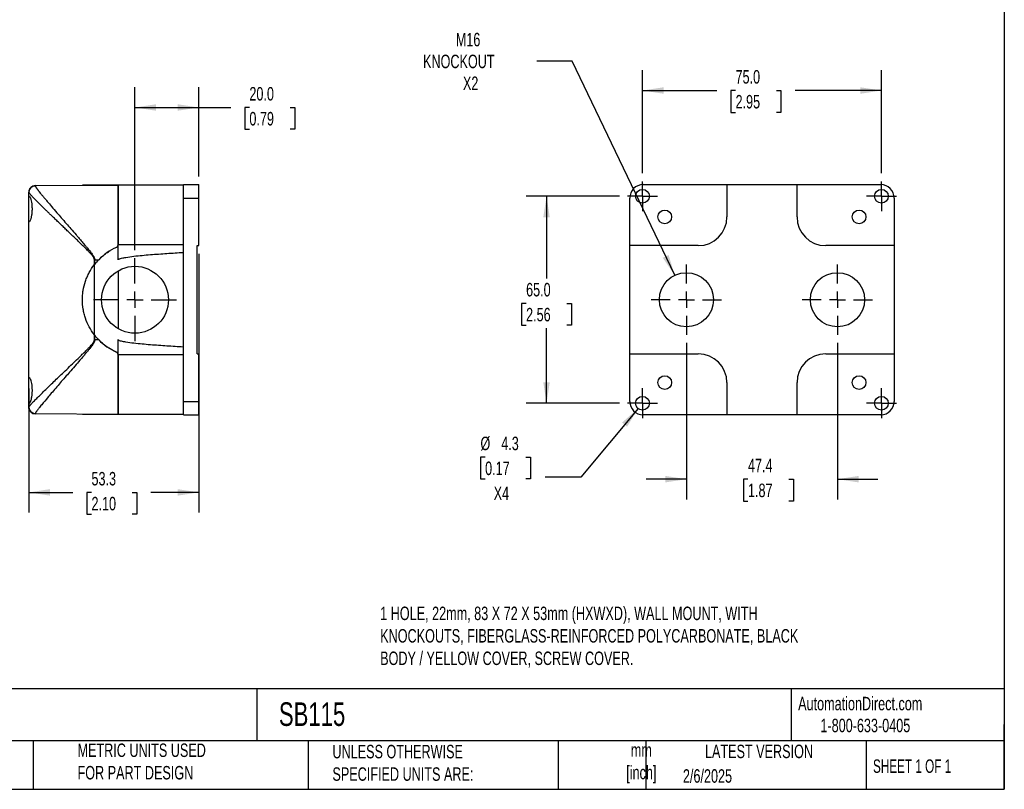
# Model space of a CAD drawing. Header units: millimetres. Extents: x 13 to 546, y 13 to 419.
# Tile 8 of 9: x 237 to 546, y 13 to 254. Entities that reach past the tile are written whole.
import ezdxf

# ---------------------------------------------------------------- set-up
doc = ezdxf.new("R2010")
doc.units = ezdxf.units.MM
doc.header["$LTSCALE"] = 2
doc.linetypes.add('SLD-Center', pattern=[19.05, 15.24, -1.27, 1.27, -1.27])
doc.linetypes.add('SLD-Solid', pattern=[0])
doc.layers.add('CENTER', color=40, linetype='SLD-Center')
doc.layers.add('DIMENSIONS', color=140, linetype='SLD-Solid', lineweight=25)
doc.layers.add('TEXT', color=140, linetype='SLD-Solid', lineweight=25)
doc.styles.add('SLDTEXTSTYLE0', font='TXT', dxfattribs={"width": 0.7})
doc.styles.add('SLDTEXTSTYLE1', font='TXT', dxfattribs={"width": 0.65})
doc.dimstyles.new('SLDDIMSTYLE0', dxfattribs={"dimtxt": 4.316016, "dimasz": 6.604, "dimexe": 0, "dimexo": 0.0625, "dimgap": 1.079004, "dimtad": 0, "dimtih": 1, "dimtoh": 1, "dimrnd": 1e-09, "dimzin": 4, "dimdsep": 46, "dimtxsty": 'SLDTEXTSTYLE0', "dimsah": 1, "dimcen": 0.09, "dimadec": 0, "dimazin": 1, "dimtfac": 1, "dimtofl": 0, "dimtmove": 0, "dimatfit": 3, "dimfxl": 0, "dimfrac": 2, "dimtolj": 1, "dimtzin": 12, "dimarcsym": 0})
doc.dimstyles.new('SLDDIMSTYLE1', dxfattribs={"dimtxt": 4.316016, "dimasz": 6.604, "dimexe": 0, "dimexo": 0.0625, "dimgap": 1.079004, "dimtad": 0, "dimtih": 1, "dimtoh": 1, "dimrnd": 1e-09, "dimzin": 12, "dimdsep": 46, "dimtxsty": 'SLDTEXTSTYLE0', "dimsah": 1, "dimcen": 0.09, "dimadec": 0, "dimazin": 3, "dimtfac": 1, "dimtofl": 0, "dimtmove": 0, "dimatfit": 3, "dimfxl": 0, "dimfrac": 2, "dimtolj": 1, "dimtzin": 12, "dimarcsym": 0})
doc.dimstyles.new('SLDDIMSTYLE3', dxfattribs={"dimtxt": 4.316016, "dimasz": 6.604, "dimexe": 0, "dimexo": 0.0625, "dimgap": 1.079004, "dimtad": 0, "dimtih": 1, "dimtoh": 1, "dimrnd": 1e-09, "dimzin": 12, "dimdsep": 46, "dimtxsty": 'SLDTEXTSTYLE0', "dimsah": 1, "dimcen": 0, "dimadec": 0, "dimazin": 3, "dimtfac": 1, "dimtofl": 0, "dimtmove": 0, "dimatfit": 3, "dimfxl": 0, "dimfrac": 2, "dimtolj": 1, "dimtzin": 12, "dimarcsym": 0})
doc.dimstyles.new('SLDDIMSTYLE4', dxfattribs={"dimtxt": 4.316016, "dimasz": 6.604, "dimexe": 0, "dimexo": 0.0625, "dimgap": 1.079004, "dimtad": 0, "dimtih": 1, "dimtoh": 1, "dimrnd": 1e-09, "dimzin": 12, "dimdsep": 46, "dimtxsty": 'SLDTEXTSTYLE0', "dimsah": 1, "dimcen": 0, "dimadec": 0, "dimazin": 3, "dimtfac": 1, "dimtofl": 0, "dimtmove": 0, "dimatfit": 3, "dimfxl": 0, "dimfrac": 2, "dimtolj": 1, "dimtzin": 12, "dimarcsym": 0})
doc.dimstyles.new('SLDDIMSTYLE5', dxfattribs={"dimtxt": 4.316016, "dimasz": 6.604, "dimexe": 0, "dimexo": 0.0625, "dimgap": 1.079004, "dimtad": 0, "dimtih": 1, "dimtoh": 1, "dimrnd": 1e-09, "dimzin": 12, "dimdsep": 46, "dimtxsty": 'SLDTEXTSTYLE0', "dimsah": 1, "dimcen": 0.09, "dimadec": 0, "dimazin": 3, "dimtfac": 1, "dimtmove": 0, "dimatfit": 0, "dimfxl": 0, "dimfrac": 2, "dimtolj": 1, "dimtzin": 12, "dimarcsym": 0})

# ---------------------------------------------------------------- blocks, each defined once
blk = doc.blocks.new('_D_3')
at = {"layer": 'DIMENSIONS'}
for p, q in [((273.24, 182.05), (273.24, 233.21)), ((293.24, 205.16), (293.24, 233.21)), ((273.24, 226.86), (293.24, 226.86)), ((293.24, 226.86), (303.3, 226.86)), ((309.15, 226.86), (307.7, 226.86)), ((307.7, 226.86), (307.7, 220)), ((321.97, 226.86), (323.42, 226.86)), ((323.42, 226.86), (323.42, 220)), ((307.7, 220), (309.15, 220)), ((323.42, 220), (321.97, 220))]:
    blk.add_line(p, q, dxfattribs=at)
for points in [[(273.24, 226.86), (279.84, 225.84), (279.84, 227.87)], [(293.24, 226.86), (286.63, 227.87), (286.63, 225.84)]]:
    blk.add_solid(points, dxfattribs=at)
at = {"layer": 'DIMENSIONS', "char_height": 4.233, "attachment_point": 1, "style": 'SLDTEXTSTYLE0'}
for s, insert in [('20.0', (309.15, 233.28)), ('0.79', (309.15, 225.45))]:
    blk.add_mtext(s, dxfattribs=dict(at, insert=insert))
blk = doc.blocks.new('_D_4')
at = {"layer": 'DIMENSIONS'}
for p, q in [((293.24, 180.93), (293.24, 99.61)), ((239.94, 138.62), (239.94, 99.61)), ((239.94, 105.96), (253.74, 105.96)), ((259.59, 105.96), (258.14, 105.96)), ((258.14, 105.96), (258.14, 99.1)), ((272.41, 105.96), (273.86, 105.96)), ((273.86, 105.96), (273.86, 99.1)), ((293.24, 105.96), (278.26, 105.96)), ((258.14, 99.1), (259.59, 99.1)), ((273.86, 99.1), (272.41, 99.1))]:
    blk.add_line(p, q, dxfattribs=at)
for points in [[(239.94, 105.96), (246.54, 104.94), (246.54, 106.98)], [(293.24, 105.96), (286.63, 106.98), (286.63, 104.94)]]:
    blk.add_solid(points, dxfattribs=at)
at = {"layer": 'DIMENSIONS', "char_height": 4.233, "attachment_point": 1, "style": 'SLDTEXTSTYLE0'}
for s, insert in [('53.3', (259.59, 112.38)), ('2.10', (259.59, 104.56))]:
    blk.add_mtext(s, dxfattribs=dict(at, insert=insert))
blk = doc.blocks.new('SW_CENTERMARKSYMBOL_8')
at = {"layer": 'CENTER', "color": 0}
for p, q in [((0, 5.08), (0, 13.04)), ((-5.08, 0), (-13.04, 0)), ((0, 0), (-2.54, 0)), ((0, 0), (0, 2.54)), ((0, 0), (0, -2.54)), ((0, 0), (2.54, 0)), ((5.08, 0), (13.04, 0)), ((0, -5.08), (0, -13.04))]:
    blk.add_line(p, q, dxfattribs=at)
blk = doc.blocks.new('_D_7')
at = {"layer": 'DIMENSIONS'}
for p, q in [((410.44, 241.41), (399.33, 241.41)), ((442.66, 174.14), (410.44, 241.41))]:
    blk.add_line(p, q, dxfattribs=at)
blk.add_solid([(442.66, 174.14), (440.73, 180.53), (438.9, 179.65)], dxfattribs=at)
at = {"layer": 'DIMENSIONS', "char_height": 4.233, "attachment_point": 1, "style": 'SLDTEXTSTYLE0'}
for s, insert in [('M16', (373.94, 250.3)), ('KNOCKOUT', (363.66, 243.44)), ('X2', (376.18, 236.58))]:
    blk.add_mtext(s, dxfattribs=dict(at, insert=insert))
blk = doc.blocks.new('_D_8')
at = {"layer": 'DIMENSIONS'}
for p, q in [((425.31, 198.97), (396.07, 198.97)), ((402.42, 198.97), (402.42, 173.15)), ((396, 165.32), (394.55, 165.32)), ((394.55, 165.32), (394.55, 158.46)), ((408.83, 165.32), (410.28, 165.32)), ((410.28, 165.32), (410.28, 158.46)), ((394.55, 158.46), (396, 158.46)), ((410.28, 158.46), (408.83, 158.46)), ((402.42, 133.97), (402.42, 157.5)), ((425.31, 133.97), (396.07, 133.97))]:
    blk.add_line(p, q, dxfattribs=at)
for points in [[(402.42, 198.97), (401.4, 192.37), (403.43, 192.37)], [(402.42, 133.97), (403.43, 140.58), (401.4, 140.58)]]:
    blk.add_solid(points, dxfattribs=at)
at = {"layer": 'DIMENSIONS', "char_height": 4.233, "attachment_point": 1, "style": 'SLDTEXTSTYLE0'}
for s, insert in [('65.0', (396, 171.75)), ('2.56', (396, 163.92))]:
    blk.add_mtext(s, dxfattribs=dict(at, insert=insert))
blk = doc.blocks.new('_D_9')
at = {"layer": 'DIMENSIONS'}
for p, q in [((432.54, 206.2), (432.54, 238.54)), ((507.54, 206.2), (507.54, 238.54)), ((432.54, 232.19), (455.89, 232.19)), ((461.74, 232.19), (460.29, 232.19)), ((460.29, 232.19), (460.29, 225.33)), ((474.56, 232.19), (476.01, 232.19)), ((476.01, 232.19), (476.01, 225.33)), ((507.54, 232.19), (480.41, 232.19)), ((460.29, 225.33), (461.74, 225.33)), ((476.01, 225.33), (474.56, 225.33))]:
    blk.add_line(p, q, dxfattribs=at)
for points in [[(432.54, 232.19), (439.14, 231.17), (439.14, 233.2)], [(507.54, 232.19), (500.93, 233.2), (500.93, 231.17)]]:
    blk.add_solid(points, dxfattribs=at)
at = {"layer": 'DIMENSIONS', "char_height": 4.233, "attachment_point": 1, "style": 'SLDTEXTSTYLE0'}
for s, insert in [('75.0', (461.74, 238.61)), ('2.95', (461.74, 230.79))]:
    blk.add_mtext(s, dxfattribs=dict(at, insert=insert))
blk = doc.blocks.new('_D_10')
at = {"layer": 'DIMENSIONS'}
for p, q in [((431.16, 132.32), (413.16, 110.77)), ((383.14, 117.04), (381.69, 117.04)), ((381.69, 117.04), (381.69, 110.18)), ((395.97, 117.04), (397.42, 117.04)), ((397.42, 117.04), (397.42, 110.18)), ((381.69, 110.18), (383.14, 110.18)), ((397.42, 110.18), (395.97, 110.18)), ((413.16, 110.77), (402.04, 110.77))]:
    blk.add_line(p, q, dxfattribs=at)
blk.add_solid([(431.16, 132.32), (426.14, 127.9), (427.7, 126.6)], dxfattribs=at)
at = {"layer": 'DIMENSIONS', "char_height": 4.233, "attachment_point": 1, "style": 'SLDTEXTSTYLE0'}
for s, insert in [('%%c', (381.68, 123.46)), ('4.3', (388.2, 123.46)), ('0.17', (383.14, 115.64)), ('X4', (385.83, 107.81))]:
    blk.add_mtext(s, dxfattribs=dict(at, insert=insert))
blk = doc.blocks.new('_D_11')
at = {"layer": 'DIMENSIONS'}
for p, q in [((446.34, 152.89), (446.34, 103.76)), ((493.74, 152.89), (493.74, 103.76)), ((446.34, 110.11), (433.64, 110.11)), ((465.64, 110.11), (464.19, 110.11)), ((464.19, 110.11), (464.19, 103.25)), ((478.47, 110.11), (479.92, 110.11)), ((479.92, 110.11), (479.92, 103.25)), ((493.74, 110.11), (506.44, 110.11)), ((464.19, 103.25), (465.64, 103.25)), ((479.92, 103.25), (478.47, 103.25))]:
    blk.add_line(p, q, dxfattribs=at)
for points in [[(446.34, 110.11), (439.73, 111.13), (439.73, 109.1)], [(493.74, 110.11), (500.34, 109.1), (500.34, 111.13)]]:
    blk.add_solid(points, dxfattribs=at)
at = {"layer": 'DIMENSIONS', "char_height": 4.233, "attachment_point": 1, "style": 'SLDTEXTSTYLE0'}
for s, insert in [('47.4', (465.64, 116.54)), ('1.87', (465.64, 108.71))]:
    blk.add_mtext(s, dxfattribs=dict(at, insert=insert))
blk = doc.blocks.new('SW_CENTERMARKSYMBOL_10')
at = {"layer": 'CENTER', "color": 0}
for p, q in [((0, 2.54), (0, 4.69)), ((-2.54, 0), (-4.69, 0)), ((0, 0), (-2.54, 0)), ((0, 0), (0, 2.54)), ((0, 0), (0, -2.54)), ((0, 0), (2.54, 0)), ((2.54, 0), (4.69, 0)), ((0, -2.54), (0, -4.69))]:
    blk.add_line(p, q, dxfattribs=at)
blk = doc.blocks.new('SW_CENTERMARKSYMBOL_11')
at = {"layer": 'CENTER', "color": 0}
for p, q in [((0, 2.54), (0, 4.69)), ((-2.54, 0), (-4.69, 0)), ((0, 0), (-2.54, 0)), ((0, 0), (0, 2.54)), ((0, 0), (0, -2.54)), ((0, 0), (2.54, 0)), ((2.54, 0), (4.69, 0)), ((0, -2.54), (0, -4.69))]:
    blk.add_line(p, q, dxfattribs=at)
blk = doc.blocks.new('SW_CENTERMARKSYMBOL_12')
at = {"layer": 'CENTER', "color": 0}
for p, q in [((0, 2.54), (0, 4.69)), ((-2.54, 0), (-4.69, 0)), ((0, 0), (-2.54, 0)), ((0, 0), (0, 2.54)), ((0, 0), (0, -2.54)), ((0, 0), (2.54, 0)), ((2.54, 0), (4.69, 0)), ((0, -2.54), (0, -4.69))]:
    blk.add_line(p, q, dxfattribs=at)
blk = doc.blocks.new('SW_CENTERMARKSYMBOL_13')
at = {"layer": 'CENTER', "color": 0}
for p, q in [((0, 2.54), (0, 4.69)), ((-2.54, 0), (-4.69, 0)), ((0, 0), (-2.54, 0)), ((0, 0), (0, 2.54)), ((0, 0), (0, -2.54)), ((0, 0), (2.54, 0)), ((2.54, 0), (4.69, 0)), ((0, -2.54), (0, -4.69))]:
    blk.add_line(p, q, dxfattribs=at)
blk = doc.blocks.new('SW_CENTERMARKSYMBOL_14')
at = {"layer": 'CENTER', "color": 0}
for p, q in [((0, 5.08), (0, 11.04)), ((-5.08, 0), (-11.04, 0)), ((0, 0), (-2.54, 0)), ((0, 0), (0, 2.54)), ((0, 0), (0, -2.54)), ((0, 0), (2.54, 0)), ((5.08, 0), (11.04, 0)), ((0, -5.08), (0, -11.04))]:
    blk.add_line(p, q, dxfattribs=at)
blk = doc.blocks.new('SW_CENTERMARKSYMBOL_15')
at = {"layer": 'CENTER', "color": 0}
for p, q in [((0, 5.08), (0, 11.04)), ((-5.08, 0), (-11.04, 0)), ((0, 0), (-2.54, 0)), ((0, 0), (0, 2.54)), ((0, 0), (0, -2.54)), ((0, 0), (2.54, 0)), ((5.08, 0), (11.04, 0)), ((0, -5.08), (0, -11.04))]:
    blk.add_line(p, q, dxfattribs=at)

msp = doc.modelspace()

# ---------------------------------------------------------------- linework, layer by layer
for p, q in [((241.926, 202.32), (267.938, 202.471)), ((241.926, 202.262), (241.926, 202.32)), ((256.738, 202.471), (256.738, 202.406)), ((267.405, 202.471), (256.738, 202.471)), ((267.938, 202.471), (267.405, 202.471)), ((267.405, 202.471), (267.405, 202.468)), ((288.438, 202.471), (267.938, 202.471)), ((267.938, 202.471), (267.938, 183.732)), ((267.938, 183.732), (267.938, 202.471)), ((288.438, 202.618), (293.238, 202.618)), ((288.438, 198.418), (288.438, 202.618)), ((293.238, 198.418), (293.238, 202.618)), ((432.736, 202.618), (459.036, 202.618)), ((459.036, 202.618), (459.036, 192.471)), ((459.036, 202.616), (481.036, 202.616)), ((481.036, 192.471), (481.036, 202.618)), ((481.036, 202.618), (507.336, 202.618)), ((239.938, 198.157), (239.938, 200.267)), ((239.983, 200.154), (239.938, 200.267)), ((239.938, 191.786), (239.938, 198.157)), ((239.977, 200.653), (239.977, 200.147)), ((288.438, 198.418), (293.238, 198.418)), ((288.438, 181.342), (288.438, 198.418)), ((293.238, 183.471), (293.238, 198.418)), ((428.536, 183.471), (428.536, 198.418)), ((511.536, 198.418), (511.536, 183.471)), ((239.938, 141.157), (239.938, 191.786)), ((267.938, 178.971), (267.938, 183.732)), ((288.438, 183.732), (267.938, 183.732)), ((292.738, 183.471), (293.238, 183.471)), ((292.738, 149.471), (292.738, 183.471)), ((450.036, 183.471), (428.536, 183.471)), ((428.536, 149.471), (428.536, 183.471)), ((511.536, 183.471), (490.036, 183.471)), ((511.536, 183.471), (511.536, 149.471)), ((288.438, 151.601), (288.438, 181.342)), ((260.504, 177.489), (260.504, 178.971)), ((260.623, 178.971), (260.504, 178.971)), ((260.504, 155.453), (260.504, 177.489)), ((260.623, 178.971), (261.786, 178.971)), ((260.623, 177.641), (260.623, 178.971)), ((261.786, 178.971), (261.938, 178.971)), ((261.862, 179.05), (261.938, 178.971)), ((267.938, 175.535), (267.938, 157.407)), ((260.504, 153.971), (260.504, 155.453)), ((260.623, 153.971), (260.623, 155.302)), ((260.504, 153.971), (260.623, 153.971)), ((260.623, 153.971), (261.786, 153.971)), ((261.938, 153.971), (261.786, 153.971)), ((261.938, 153.971), (261.862, 153.893)), ((267.938, 149.211), (267.938, 153.971)), ((288.438, 134.524), (288.438, 151.601)), ((288.438, 149.211), (267.938, 149.211)), ((267.938, 149.211), (267.938, 130.471)), ((267.938, 130.471), (267.938, 149.211)), ((292.738, 149.471), (293.238, 149.471)), ((293.238, 134.524), (293.238, 149.471)), ((428.536, 149.471), (450.036, 149.471)), ((428.536, 134.524), (428.536, 149.471)), ((490.036, 149.471), (511.536, 149.471)), ((511.536, 149.471), (511.536, 134.524)), ((239.938, 134.786), (239.938, 141.157)), ((459.036, 140.471), (459.036, 130.324)), ((481.036, 130.324), (481.036, 140.471)), ((239.938, 132.675), (239.938, 134.786)), ((288.438, 134.524), (293.238, 134.524)), ((288.438, 130.324), (288.438, 134.524)), ((293.238, 130.324), (293.238, 134.524)), ((241.926, 130.623), (241.926, 130.68)), ((267.938, 130.471), (241.926, 130.623)), ((256.738, 130.536), (256.738, 130.471)), ((267.405, 130.471), (256.738, 130.471)), ((267.405, 130.474), (267.405, 130.471)), ((267.938, 130.471), (267.405, 130.471)), ((288.438, 130.471), (267.938, 130.471)), ((288.438, 130.324), (293.238, 130.324)), ((459.036, 130.324), (432.736, 130.324)), ((481.036, 130.327), (459.036, 130.327)), ((507.336, 130.324), (481.036, 130.324))]:
    msp.add_line(p, q)
for centre, radius in [((432.536, 198.971), 2.15), ((507.536, 198.971), 2.15), ((439.536, 192.471), 2.15), ((500.536, 192.471), 2.15), ((273.238, 166.471), 10.5), ((446.336, 166.471), 8.5), ((493.736, 166.471), 8.5), ((439.536, 140.471), 2.15), ((500.536, 140.471), 2.15), ((432.536, 133.971), 2.15), ((507.536, 133.971), 2.15)]:
    msp.add_circle(centre, radius)
for centre, radius, start, end in [((241.938, 200.32), 2, 90.33333, 180), ((450.036, 192.471), 9, 270, 0), ((490.036, 192.471), 9, 180, 270), ((274.738, 166.471), 18, 114.04208, 135.66953), ((267.038, 183.732), 0.9, 294.04208, 0), ((274.738, 166.471), 18, 141.64448, 142.25761), ((274.738, 166.471), 18, 136.01704, 141.64448), ((274.738, 166.471), 18, 217.74239, 218.35552), ((274.738, 166.471), 18, 218.35552, 223.98296), ((274.738, 166.471), 18, 224.33047, 245.95792), ((267.038, 149.211), 0.9, 0, 65.95792), ((450.036, 140.471), 9, 0, 90), ((490.036, 140.471), 9, 90, 180), ((241.938, 132.623), 2, 180, 269.66667)]:
    msp.add_arc(centre, radius, start, end)
for centre, major_axis, start_param, end_param in [((432.736, 198.418), (0, 4.2), 0, 1.5707963), ((507.336, 198.418), (0, 4.2), 4.712389, 6.2831853), ((432.736, 134.524), (0, -4.2), 4.712389, 6.2831853), ((507.336, 134.524), (0, -4.2), 0, 1.5707963)]:
    msp.add_ellipse(centre, major_axis=major_axis, ratio=0.9999831, start_param=start_param, end_param=end_param)
for points, knots in [([(240.013, 200.645), (240.031, 200.775), (240.086, 201.163), (240.493, 201.704), (241.142, 202.169), (241.665, 202.231), (241.926, 202.262)], [0, 0, 0, 0, 0.1435633, 0.4290422, 0.7145211, 1, 1, 1, 1]), ([(241.926, 202.262), (241.927, 202.252), (241.928, 202.23), (241.94, 202.189), (241.959, 202.14), (241.985, 202.083), (242.019, 202.018), (242.06, 201.946), (242.109, 201.866), (242.165, 201.777), (242.229, 201.681), (242.3, 201.578), (242.379, 201.466), (242.466, 201.346), (242.559, 201.218), (242.661, 201.083), (242.77, 200.939), (242.886, 200.787), (243.01, 200.628), (243.141, 200.461), (243.381, 200.158), (243.761, 199.686), (244.325, 198.999), (244.966, 198.229), (245.865, 197.16), (247.106, 195.703), (248.608, 193.954), (250.148, 192.171), (251.612, 190.483), (253.165, 188.697), (254.458, 187.21), (255.544, 185.955), (256.439, 184.915), (257.308, 183.896), (257.97, 183.11), (258.438, 182.554), (258.822, 182.083), (259.242, 181.556), (259.618, 181.065), (259.948, 180.605), (260.205, 180.203), (260.377, 179.886), (260.486, 179.64), (260.563, 179.407), (260.613, 179.185), (260.62, 179.041), (260.623, 178.971)], [0, 0, 0, 0, 0.0104363, 0.0208978, 0.0313876, 0.041909, 0.0524653, 0.0630595, 0.0736949, 0.0843745, 0.0951014, 0.1058787, 0.1167094, 0.1275963, 0.1385424, 0.1495506, 0.1606236, 0.1717642, 0.1829752, 0.1942591, 0.2056186, 0.2418948, 0.27925, 0.3177525, 0.3574647, 0.4287469, 0.5052718, 0.5650711, 0.6292074, 0.6877361, 0.752687, 0.7816686, 0.814436, 0.8566383, 0.8822671, 0.8913158, 0.9107891, 0.9274791, 0.9413889, 0.9566354, 0.9694718, 0.9766833, 0.9832849, 0.9893257, 0.9948699, 1, 1, 1, 1]), ([(239.938, 198.157), (239.938, 198.394), (239.944, 198.583), (239.968, 198.796), (239.978, 198.856), (240.004, 198.947), (240.019, 198.979), (240.054, 199.018), (240.075, 199.024), (240.121, 199.01), (240.146, 198.99), (240.228, 198.891), (240.291, 198.771), (240.391, 198.526), (240.425, 198.432), (240.493, 198.223), (240.528, 198.107), (240.63, 197.732), (240.694, 197.447), (240.807, 196.805), (240.852, 196.462), (240.9, 195.917), (240.913, 195.728), (240.929, 195.353), (240.934, 195.164), (240.934, 194.786), (240.93, 194.595), (240.913, 194.217), (240.901, 194.032), (240.853, 193.488), (240.806, 193.137), (240.723, 192.661), (240.693, 192.51), (240.629, 192.222), (240.596, 192.086), (240.494, 191.711), (240.425, 191.501), (240.291, 191.17), (240.229, 191.054), (240.147, 190.953), (240.121, 190.933), (240.075, 190.918), (240.055, 190.924), (240.019, 190.962), (240.004, 190.995), (239.978, 191.086), (239.968, 191.145), (239.944, 191.356), (239.938, 191.549), (239.938, 191.786)], [0, 0, 0, 0, 0.0625, 0.0625, 0.09375, 0.09375, 0.125, 0.125, 0.15625, 0.15625, 0.1875, 0.1875, 0.25, 0.25, 0.28125, 0.28125, 0.3125, 0.3125, 0.375, 0.375, 0.4375, 0.4375, 0.46875, 0.46875, 0.5, 0.5, 0.53125, 0.53125, 0.5625, 0.5625, 0.625, 0.625, 0.65625, 0.65625, 0.6875, 0.6875, 0.75, 0.75, 0.8125, 0.8125, 0.84375, 0.84375, 0.875, 0.875, 0.90625, 0.90625, 0.9375, 0.9375, 1, 1, 1, 1]), ([(260.504, 178.971), (260.497, 179.065), (260.481, 179.263), (260.377, 179.54), (260.234, 179.812), (259.894, 180.322), (259.308, 180.996), (258.459, 181.888), (257.599, 182.751), (256.694, 183.638), (255.817, 184.49), (254.932, 185.344), (253.948, 186.289), (252.875, 187.317), (251.738, 188.406), (250.619, 189.478), (249.522, 190.531), (248.451, 191.558), (247.498, 192.473), (246.655, 193.286), (245.909, 194.007), (245.21, 194.687), (244.53, 195.35), (243.875, 195.993), (243.25, 196.612), (242.68, 197.181), (242.147, 197.719), (241.656, 198.222), (241.213, 198.683), (240.837, 199.087), (240.48, 199.482), (240.189, 199.831), (240.012, 200.069), (239.988, 200.137), (239.983, 200.154)], [0, 0, 0, 0, 0.00713087, 0.01513055, 0.02232178, 0.03057294, 0.06186879, 0.09045775, 0.12502843, 0.15556518, 0.18836035, 0.22004675, 0.25178753, 0.29592224, 0.33837665, 0.37915887, 0.42347151, 0.4661213, 0.5071265, 0.54066463, 0.57330378, 0.60505811, 0.63594296, 0.66970719, 0.70261323, 0.73468986, 0.76596816, 0.79983259, 0.83296934, 0.86543074, 0.89727245, 0.94211943, 0.98622339, 1, 1, 1, 1]), ([(267.405, 182.91), (267.565, 182.981), (267.701, 183.099), (267.887, 183.388), (267.938, 183.559), (267.938, 183.732)], [0, 0, 0, 0, 0.5, 0.5, 1, 1, 1, 1]), ([(261.786, 178.971), (262.19, 179.366), (262.998, 180.156), (264.233, 181.126), (265.087, 181.649), (265.46, 181.877)], [0, 0, 0, 0, 0.3602713, 0.7205767, 1, 1, 1, 1]), ([(267.938, 178.971), (267.938, 179.027), (267.972, 179.075), (268.051, 179.151), (268.097, 179.182), (268.239, 179.263), (268.339, 179.305), (268.644, 179.417), (268.854, 179.475), (269.485, 179.63), (269.91, 179.709), (271.191, 179.926), (272.05, 180.037), (274.628, 180.339), (276.352, 180.495), (279.802, 180.779), (281.528, 180.904), (284.982, 181.135), (286.71, 181.242), (288.438, 181.342)], [0, 0, 0, 0, 0.0078125, 0.0078125, 0.015625, 0.015625, 0.03125, 0.03125, 0.0625, 0.0625, 0.125, 0.125, 0.25, 0.25, 0.5, 0.5, 0.75, 0.75, 1, 1, 1, 1]), ([(260.504, 155.453), (259.893, 156.242), (259.357, 157.07), (258.425, 158.8), (258.03, 159.702), (257.546, 161.115), (257.405, 161.591), (257.164, 162.548), (257.063, 163.03), (256.821, 164.485), (256.738, 165.468), (256.738, 166.962), (256.758, 167.461), (256.84, 168.447), (256.901, 168.936), (257.143, 170.392), (257.383, 171.348), (257.864, 172.759), (258.045, 173.223), (258.44, 174.129), (258.656, 174.572), (259.356, 175.872), (259.893, 176.7), (260.504, 177.489)], [0, 0, 0, 0, 0.125, 0.125, 0.25, 0.25, 0.3125, 0.3125, 0.375, 0.375, 0.5, 0.5, 0.5625, 0.5625, 0.625, 0.625, 0.75, 0.75, 0.8125, 0.8125, 0.875, 0.875, 1, 1, 1, 1]), ([(260.504, 155.453), (259.893, 156.242), (259.357, 157.07), (258.425, 158.8), (258.03, 159.702), (257.546, 161.115), (257.405, 161.591), (257.164, 162.548), (257.063, 163.03), (256.821, 164.485), (256.738, 165.468), (256.738, 166.962), (256.758, 167.461), (256.84, 168.447), (256.901, 168.936), (257.143, 170.392), (257.383, 171.348), (257.864, 172.759), (258.045, 173.223), (258.44, 174.129), (258.656, 174.572), (259.356, 175.872), (259.893, 176.7), (260.504, 177.489)], [0, 0, 0, 0, 0.125, 0.125, 0.25, 0.25, 0.3125, 0.3125, 0.375, 0.375, 0.5, 0.5, 0.5625, 0.5625, 0.625, 0.625, 0.75, 0.75, 0.8125, 0.8125, 0.875, 0.875, 1, 1, 1, 1]), ([(239.938, 132.675), (239.939, 132.685), (239.94, 132.705), (239.953, 132.743), (239.974, 132.788), (240.003, 132.84), (240.04, 132.9), (240.085, 132.966), (240.139, 133.04), (240.201, 133.121), (240.272, 133.208), (240.35, 133.303), (240.437, 133.406), (240.681, 133.686), (241.192, 134.243), (242.117, 135.198), (243.246, 136.329), (244.504, 137.567), (245.911, 138.939), (247.852, 140.817), (250.556, 143.405), (253.415, 146.133), (255.521, 148.167), (256.691, 149.305), (257.598, 150.194), (258.459, 151.055), (259.182, 151.813), (259.698, 152.399), (260.018, 152.807), (260.233, 153.131), (260.362, 153.373), (260.445, 153.589), (260.494, 153.783), (260.501, 153.91), (260.504, 153.971)], [0, 0, 0, 0, 0.010558, 0.0211367, 0.0317389, 0.0423676, 0.0530256, 0.0637158, 0.0744408, 0.0852036, 0.0960068, 0.1068532, 0.1177454, 0.1286861, 0.1910142, 0.2562764, 0.3178415, 0.3823375, 0.4429553, 0.5074365, 0.6256772, 0.7552831, 0.8169214, 0.8488479, 0.8784933, 0.9122224, 0.9398628, 0.9564516, 0.9702874, 0.9783056, 0.9852909, 0.9905819, 0.9954529, 1, 1, 1, 1]), ([(260.623, 153.971), (260.622, 153.932), (260.62, 153.853), (260.604, 153.732), (260.579, 153.607), (260.544, 153.478), (260.498, 153.344), (260.443, 153.207), (260.378, 153.065), (260.303, 152.919), (260.153, 152.656), (259.893, 152.256), (259.512, 151.735), (259.061, 151.158), (258.54, 150.513), (257.89, 149.734), (257.149, 148.858), (256.084, 147.615), (254.728, 146.04), (253.162, 144.236), (251.609, 142.452), (250.15, 140.771), (248.183, 138.503), (245.994, 135.943), (244.166, 133.756), (243.066, 132.395), (242.574, 131.752), (242.32, 131.396), (242.199, 131.218), (242.099, 131.064), (242.022, 130.933), (241.967, 130.825), (241.933, 130.738), (241.928, 130.699), (241.926, 130.68)], [0, 0, 0, 0, 0.002874, 0.0058721, 0.0090122, 0.0123098, 0.0157785, 0.0194298, 0.0232735, 0.0273182, 0.0315711, 0.0456974, 0.0626077, 0.0794395, 0.1000064, 0.1243118, 0.155108, 0.1859247, 0.2475266, 0.3130923, 0.3708939, 0.4350469, 0.4950041, 0.6263997, 0.7451341, 0.8102099, 0.8721414, 0.8907932, 0.9092905, 0.9276484, 0.9458823, 0.9640081, 0.9820419, 1, 1, 1, 1]), ([(267.405, 150.033), (266.342, 150.507), (265.344, 151.074), (263.472, 152.386), (262.597, 153.131), (261.786, 153.971)], [0, 0, 0, 0, 0.5, 0.5, 1, 1, 1, 1]), ([(288.438, 151.601), (286.709, 151.701), (284.981, 151.807), (281.526, 152.039), (279.799, 152.163), (276.348, 152.447), (274.624, 152.604), (272.044, 152.906), (271.186, 153.018), (269.905, 153.234), (269.479, 153.314), (268.849, 153.469), (268.64, 153.527), (268.335, 153.639), (268.235, 153.681), (268.095, 153.762), (268.049, 153.793), (267.971, 153.868), (267.938, 153.916), (267.938, 153.971)], [0, 0, 0, 0, 0.25, 0.25, 0.5, 0.5, 0.75, 0.75, 0.875, 0.875, 0.9375, 0.9375, 0.96875, 0.96875, 0.984375, 0.984375, 0.9921875, 0.9921875, 1, 1, 1, 1]), ([(267.938, 149.211), (267.938, 149.383), (267.888, 149.553), (267.702, 149.843), (267.565, 149.961), (267.405, 150.033)], [0, 0, 0, 0, 0.5, 0.5, 1, 1, 1, 1]), ([(239.938, 141.157), (239.938, 141.394), (239.944, 141.583), (239.968, 141.796), (239.978, 141.856), (240.004, 141.947), (240.019, 141.979), (240.054, 142.018), (240.075, 142.024), (240.121, 142.01), (240.146, 141.99), (240.228, 141.891), (240.291, 141.771), (240.391, 141.526), (240.425, 141.432), (240.493, 141.223), (240.528, 141.107), (240.63, 140.732), (240.694, 140.447), (240.807, 139.805), (240.852, 139.462), (240.9, 138.917), (240.913, 138.728), (240.929, 138.353), (240.934, 138.164), (240.934, 137.786), (240.93, 137.595), (240.913, 137.217), (240.901, 137.032), (240.853, 136.488), (240.806, 136.137), (240.723, 135.661), (240.693, 135.51), (240.629, 135.222), (240.596, 135.086), (240.494, 134.711), (240.425, 134.501), (240.291, 134.17), (240.229, 134.054), (240.147, 133.953), (240.121, 133.933), (240.075, 133.918), (240.055, 133.924), (240.019, 133.962), (240.004, 133.995), (239.978, 134.086), (239.968, 134.145), (239.944, 134.356), (239.938, 134.549), (239.938, 134.786)], [0, 0, 0, 0, 0.0625, 0.0625, 0.09375, 0.09375, 0.125, 0.125, 0.15625, 0.15625, 0.1875, 0.1875, 0.25, 0.25, 0.28125, 0.28125, 0.3125, 0.3125, 0.375, 0.375, 0.4375, 0.4375, 0.46875, 0.46875, 0.5, 0.5, 0.53125, 0.53125, 0.5625, 0.5625, 0.625, 0.625, 0.65625, 0.65625, 0.6875, 0.6875, 0.75, 0.75, 0.8125, 0.8125, 0.84375, 0.84375, 0.875, 0.875, 0.90625, 0.90625, 0.9375, 0.9375, 1, 1, 1, 1]), ([(241.926, 130.68), (241.398, 130.683), (240.892, 130.895), (240.147, 131.642), (239.938, 132.148), (239.938, 132.675)], [0, 0, 0, 0, 0.5, 0.5, 1, 1, 1, 1])]:
    msp.add_open_spline(points, degree=3, knots=knots)
for points in [[(239.938, 200.32), (239.938, 200.32), (239.938, 200.302), (239.938, 200.267)], [(260.504, 177.489), (260.543, 177.54), (260.583, 177.591), (260.623, 177.641)], [(260.623, 155.302), (260.583, 155.352), (260.543, 155.402), (260.504, 155.453)], [(239.938, 132.675), (239.938, 132.64), (239.938, 132.623), (239.938, 132.623)]]:
    msp.add_open_spline(points, degree=3)
at = {"layer": 'TEXT'}
for p, q in [((546.1, 419.1), (546.1, 12.7)), ((546.1, 44.252), (12.7, 44.252)), ((311.518, 44.252), (311.518, 27.94)), ((479.151, 44.252), (479.151, 27.94)), ((546.1, 12.7), (546.1, 33.02)), ((546.1, 27.94), (12.7, 27.94)), ((241.293, 27.94), (241.293, 12.7)), ((327.56, 27.94), (327.56, 12.7)), ((406.049, 27.94), (406.049, 12.7)), ((433.624, 27.94), (433.624, 12.7)), ((502.697, 27.94), (502.697, 12.7)), ((12.7, 12.7), (546.1, 12.7))]:
    msp.add_line(p, q, dxfattribs=at)

# ---------------------------------------------------------------- block references
at = {"layer": 'CENTER'}
for name, p in [('SW_CENTERMARKSYMBOL_10', (432.536, 198.971)), ('SW_CENTERMARKSYMBOL_13', (507.536, 198.971)), ('SW_CENTERMARKSYMBOL_8', (273.238, 166.471)), ('SW_CENTERMARKSYMBOL_14', (446.336, 166.471)), ('SW_CENTERMARKSYMBOL_15', (493.736, 166.471)), ('SW_CENTERMARKSYMBOL_11', (432.536, 133.971)), ('SW_CENTERMARKSYMBOL_12', (507.536, 133.971))]:
    msp.add_blockref(name, p, dxfattribs=at)

# ---------------------------------------------------------------- texts
at = {"layer": 'TEXT'}
for s, insert, char_height, attachment_point, style in [('1 HOLE, 22mm, 83 X 72 X 53mm (HXWXD), WALL MOUNT, WITH ^JKNOCKOUTS, FIBERGLASS-REINFORCED POLYCARBONATE, BLACK ^JBODY / YELLOW COVER, SCREW COVER.', (350.203, 70.088), 4.233333, 1, 'SLDTEXTSTYLE0'), ('AutomationDirect.com', (481.39, 41.753), 4.23333, 1, 'SLDTEXTSTYLE0'), ('SB115', (318.415, 40.022), 7.4083, 1, 'SLDTEXTSTYLE0'), ('1-800-633-0405', (488.383, 34.874), 4.23333, 1, 'SLDTEXTSTYLE0'), ('METRIC UNITS USED ^JFOR PART DESIGN', (255.209, 27.091), 4.23333, 1, 'SLDTEXTSTYLE0'), ('UNLESS OTHERWISE ^JSPECIFIED UNITS ARE:', (335.216, 26.662), 4.23333, 1, 'SLDTEXTSTYLE0'), ('mm^J[inch]', (432.17, 27.158), 4.2333, 2, 'SLDTEXTSTYLE0'), ('LATEST VERSION', (469.104, 26.728), 4.23333, 2, 'SLDTEXTSTYLE0'), ('SHEET 1 OF 1', (504.883, 22.103), 4.23333, 1, 'SLDTEXTSTYLE1'), ('2/6/2025', (445.226, 19.006), 4.2333, 1, 'SLDTEXTSTYLE0')]:
    msp.add_mtext(s, dxfattribs=dict(at, insert=insert, char_height=char_height, attachment_point=attachment_point, style=style))

# ---------------------------------------------------------------- dimensions: what is measured, and where the dimension line sits
at = {"layer": 'DIMENSIONS'}
dim = msp.add_diameter_dim_2p(p1=(450.008, 158.805), p2=(442.665, 174.137), text='M16\\PKNOCKOUT\\PX2', dimstyle='SLDDIMSTYLE3', override={"dimpost": '<>'}, dxfattribs=at)
dim.commit()
dim.dimension.update_dxf_attribs({"geometry": '_D_7', "text_midpoint": (379.91, 241.41), "dimtype": 163})
for base, p1, p2, dimstyle, picture, middle in [((507.536, 232.188), (432.536, 203.661), (507.536, 203.661), 'SLDDIMSTYLE0', '_D_9', (468.148, 232.188)), ((273.238, 226.857), (293.238, 202.618), (273.238, 179.511), 'SLDDIMSTYLE0', '_D_3', (315.558, 226.857)), ((239.938, 105.96), (293.238, 183.471), (239.938, 141.157), 'SLDDIMSTYLE1', '_D_4', (265.998, 105.96)), ((493.736, 110.113), (446.336, 155.431), (493.736, 155.431), 'SLDDIMSTYLE5', '_D_11', (472.056, 110.113))]:
    dim = msp.add_linear_dim(base=base, p1=p1, p2=p2, dimstyle=dimstyle, dxfattribs=at)
    dim.commit()
    dim.dimension.update_dxf_attribs({"geometry": picture, "text_midpoint": middle, "dimtype": 160})
dim = msp.add_linear_dim(base=(402.416, 133.971), p1=(427.846, 198.971), p2=(427.846, 133.971), angle=90, dimstyle='SLDDIMSTYLE0', dxfattribs=at)
dim.commit()
dim.dimension.update_dxf_attribs({"geometry": '_D_8', "text_midpoint": (402.416, 165.323), "dimtype": 160})
dim = msp.add_diameter_dim_2p(p1=(433.915, 135.621), p2=(431.158, 132.321), text='<>\\PX4', dimstyle='SLDDIMSTYLE4', dxfattribs=at)
dim.commit()
dim.dimension.update_dxf_attribs({"geometry": '_D_10', "text_midpoint": (389.557, 113.003), "dimtype": 163})

doc.saveas('drawing.dxf')
